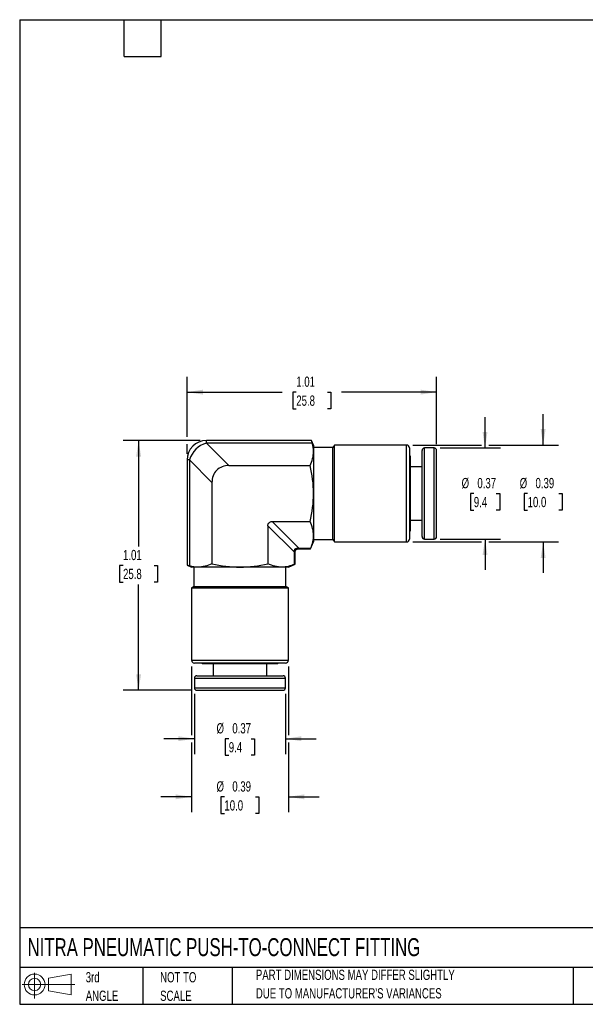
# Model space of a CAD drawing. Header units: inches. Extents: x 0.12 to 5.38, y 0.12 to 4.12.
# Tile 1 of 2: x 0.12 to 2.42, y 0.12 to 4.12. Entities that reach past the tile are written whole.
import ezdxf

# ---------------------------------------------------------------- set-up
doc = ezdxf.new("R2010")
doc.units = ezdxf.units.IN
doc.header["$LTSCALE"] = 0.5
doc.header["$MEASUREMENT"] = 0
doc.linetypes.add('SLD-Solid', pattern=[0])
doc.layers.add('DIMENSIONS', color=140, linetype='SLD-Solid', lineweight=25)
doc.layers.add('TEXT', color=140, linetype='SLD-Solid', lineweight=25)
doc.layers.add('SLD-DEFPOINTS', color=7, linetype='Continuous')
doc.styles.add('SLDTEXTSTYLE0', font='TXT', dxfattribs={"width": 0.7})
doc.dimstyles.new('SLDDIMSTYLE0', dxfattribs={"dimtxt": 0.04248, "dimasz": 0.065, "dimexe": 0, "dimexo": 0.0625, "dimgap": 0.01062, "dimtad": 0, "dimtih": 1, "dimtoh": 1, "dimrnd": 1e-09, "dimdsep": 46, "dimtxsty": 'SLDTEXTSTYLE0', "dimsah": 1, "dimcen": 0.09, "dimadec": 0, "dimazin": 2, "dimtfac": 1, "dimtmove": 0, "dimatfit": 0, "dimfxl": 0, "dimfrac": 2, "dimtolj": 1, "dimtzin": 12, "dimarcsym": 0})
doc.dimstyles.new('SLDDIMSTYLE1', dxfattribs={"dimtxt": 0.04248, "dimasz": 0.065, "dimexe": 0, "dimexo": 0.0625, "dimgap": 0.01062, "dimtad": 0, "dimtih": 1, "dimtoh": 1, "dimrnd": 1e-09, "dimzin": 12, "dimdsep": 46, "dimtxsty": 'SLDTEXTSTYLE0', "dimsah": 1, "dimcen": 0.09, "dimadec": 0, "dimazin": 3, "dimtfac": 1, "dimtofl": 0, "dimtmove": 0, "dimatfit": 3, "dimfxl": 0, "dimfrac": 2, "dimtolj": 1, "dimtzin": 12, "dimarcsym": 0})

# ---------------------------------------------------------------- blocks, each defined once
blk = doc.blocks.new('Block11')
at = {"color": 7, "linetype": 'SLD-Solid', "lineweight": 18}
for p, q in [((0.051, 0.1045), (0.051, 0)), ((0.1079, 0.082), (0.2003, 0.0991)), ((0.1079, 0.0314), (0.1079, 0.082)), ((0.2003, 0.0991), (0.2003, 0.0144)), ((0, 0.0567), (0.2141, 0.0567)), ((0.1079, 0.0314), (0.2003, 0.0144))]:
    blk.add_line(p, q, dxfattribs=at)
for radius in [0.0423, 0.0253]:
    blk.add_circle((0.051, 0.0567), radius, dxfattribs=at)
blk = doc.blocks.new('Block12')
at = {"layer": 'SLD-DEFPOINTS'}
blk.add_blockref('Block11', (0, 0), dxfattribs=at)
blk = doc.blocks.new('SW_NOTE_0_2')
at = {"layer": 'TEXT', "color": 0, "char_height": 0.041667, "attachment_point": 1, "style": 'SLDTEXTSTYLE0'}
for s, insert in [('PART DIMENSIONS MAY DIFFER SLIGHTLY', (0, 0.0537)), ("DUE TO MANUFACTURER'S VARIANCES", (0, -0.0215))]:
    blk.add_mtext(s, dxfattribs=dict(at, insert=insert))
blk = doc.blocks.new('SW_NOTE_0_3')
at = {"layer": 'TEXT', "color": 0, "char_height": 0.04167, "attachment_point": 1, "style": 'SLDTEXTSTYLE0'}
for s, insert in [('NOT TO', (0, 0.0537)), ('SCALE', (0, -0.0215))]:
    blk.add_mtext(s, dxfattribs=dict(at, insert=insert))
blk = doc.blocks.new('SW_NOTE_0_4')
at = {"layer": 'TEXT', "color": 0, "char_height": 0.04167, "attachment_point": 1, "style": 'SLDTEXTSTYLE0'}
for s, insert in [('3rd', (0, 0.0537)), ('ANGLE', (0, -0.0215))]:
    blk.add_mtext(s, dxfattribs=dict(at, insert=insert))
blk = doc.blocks.new('_D')
at = {"layer": 'DIMENSIONS'}
for p, q in [((2.0163, 2.3851), (2.0163, 2.5101)), ((1.8346, 2.3851), (2.0788, 2.3851)), ((1.9708, 2.2001), (1.9566, 2.2001)), ((1.9566, 2.2001), (1.9566, 2.1325)), ((2.0617, 2.2001), (2.076, 2.2001)), ((2.076, 2.2001), (2.076, 2.1325)), ((1.9566, 2.1325), (1.9708, 2.1325)), ((2.076, 2.1325), (2.0617, 2.1325)), ((1.8346, 2.015), (2.0788, 2.015)), ((2.0163, 2.015), (2.0163, 1.89))]:
    blk.add_line(p, q, dxfattribs=at)
for points in [[(2.0163, 2.3851), (2.0263, 2.4501), (2.0063, 2.4501)], [(2.0163, 2.015), (2.0063, 1.95), (2.0263, 1.95)]]:
    blk.add_solid(points, dxfattribs=at)
at = {"layer": 'DIMENSIONS', "char_height": 0.04167, "attachment_point": 1, "style": 'SLDTEXTSTYLE0'}
for s, insert in [('%%c', (1.9211, 2.2633)), ('0.37', (1.9852, 2.2633)), ('9.4', (1.9708, 2.1863))]:
    blk.add_mtext(s, dxfattribs=dict(at, insert=insert))
blk = doc.blocks.new('_D_1')
at = {"layer": 'DIMENSIONS'}
for p, q in [((2.2525, 2.3969), (2.2525, 2.5219)), ((1.7224, 2.3969), (2.0013, 2.3969)), ((2.0313, 2.3969), (2.315, 2.3969)), ((2.1894, 2.2001), (2.1751, 2.2001)), ((2.1751, 2.2001), (2.1751, 2.1325)), ((2.3156, 2.2001), (2.3299, 2.2001)), ((2.3299, 2.2001), (2.3299, 2.1325)), ((2.1751, 2.1325), (2.1894, 2.1325)), ((2.3299, 2.1325), (2.3156, 2.1325)), ((1.7224, 2.0032), (2.0013, 2.0032)), ((2.0313, 2.0032), (2.315, 2.0032)), ((2.2525, 2.0032), (2.2525, 1.8782))]:
    blk.add_line(p, q, dxfattribs=at)
for points in [[(2.2525, 2.3969), (2.2625, 2.4619), (2.2425, 2.4619)], [(2.2525, 2.0032), (2.2425, 1.9382), (2.2625, 1.9382)]]:
    blk.add_solid(points, dxfattribs=at)
at = {"layer": 'DIMENSIONS', "char_height": 0.04167, "attachment_point": 1, "style": 'SLDTEXTSTYLE0'}
for s, insert in [('%%c', (2.1573, 2.2633)), ('0.39', (2.2215, 2.2633)), ('10.0', (2.1894, 2.1863))]:
    blk.add_mtext(s, dxfattribs=dict(at, insert=insert))
blk = doc.blocks.new('_D_2')
at = {"layer": 'DIMENSIONS'}
for p, q in [((0.8352, 1.3857), (0.8352, 1.1415)), ((1.2053, 1.3857), (1.2053, 1.1415)), ((0.8352, 1.204), (0.7102, 1.204)), ((0.9748, 1.204), (0.9605, 1.204)), ((0.9605, 1.204), (0.9605, 1.1365)), ((1.0657, 1.204), (1.0799, 1.204)), ((1.0799, 1.204), (1.0799, 1.1365)), ((1.2053, 1.204), (1.3303, 1.204)), ((0.9605, 1.1365), (0.9748, 1.1365)), ((1.0799, 1.1365), (1.0657, 1.1365))]:
    blk.add_line(p, q, dxfattribs=at)
for points in [[(0.8352, 1.204), (0.7702, 1.214), (0.7702, 1.194)], [(1.2053, 1.204), (1.2703, 1.194), (1.2703, 1.214)]]:
    blk.add_solid(points, dxfattribs=at)
at = {"layer": 'DIMENSIONS', "char_height": 0.04167, "attachment_point": 1, "style": 'SLDTEXTSTYLE0'}
for s, insert in [('%%c', (0.925, 1.2672)), ('0.37', (0.9892, 1.2672)), ('9.4', (0.9748, 1.1902))]:
    blk.add_mtext(s, dxfattribs=dict(at, insert=insert))
blk = doc.blocks.new('_D_3')
at = {"layer": 'DIMENSIONS'}
for p, q in [((0.8234, 1.4979), (0.8234, 1.219)), ((1.2171, 1.4979), (1.2171, 1.219)), ((0.8234, 1.189), (0.8234, 0.9053)), ((1.2171, 1.189), (1.2171, 0.9053)), ((0.8234, 0.9678), (0.6984, 0.9678)), ((0.9571, 0.9678), (0.9428, 0.9678)), ((0.9428, 0.9678), (0.9428, 0.9003)), ((1.0833, 0.9678), (1.0976, 0.9678)), ((1.0976, 0.9678), (1.0976, 0.9003)), ((1.2171, 0.9678), (1.3421, 0.9678)), ((0.9428, 0.9003), (0.9571, 0.9003)), ((1.0976, 0.9003), (1.0833, 0.9003))]:
    blk.add_line(p, q, dxfattribs=at)
for points in [[(0.8234, 0.9678), (0.7584, 0.9778), (0.7584, 0.9578)], [(1.2171, 0.9678), (1.2821, 0.9578), (1.2821, 0.9778)]]:
    blk.add_solid(points, dxfattribs=at)
at = {"layer": 'DIMENSIONS', "char_height": 0.04167, "attachment_point": 1, "style": 'SLDTEXTSTYLE0'}
for s, insert in [('%%c', (0.925, 1.031)), ('0.39', (0.9892, 1.031)), ('10.0', (0.9571, 0.954))]:
    blk.add_mtext(s, dxfattribs=dict(at, insert=insert))
blk = doc.blocks.new('_D_4')
at = {"layer": 'DIMENSIONS'}
for p, q in [((0.8588, 2.4152), (0.5458, 2.4152)), ((0.6083, 2.4152), (0.6083, 1.985)), ((0.5451, 1.908), (0.5309, 1.908)), ((0.5309, 1.908), (0.5309, 1.8405)), ((0.6714, 1.908), (0.6856, 1.908)), ((0.6856, 1.908), (0.6856, 1.8405)), ((0.5309, 1.8405), (0.5451, 1.8405)), ((0.6856, 1.8405), (0.6714, 1.8405)), ((0.6083, 1.4009), (0.6083, 1.831)), ((0.82, 1.4009), (0.5458, 1.4009))]:
    blk.add_line(p, q, dxfattribs=at)
for points in [[(0.6083, 2.4152), (0.5983, 2.3502), (0.6183, 2.3502)], [(0.6083, 1.4009), (0.6183, 1.4659), (0.5983, 1.4659)]]:
    blk.add_solid(points, dxfattribs=at)
at = {"layer": 'DIMENSIONS', "char_height": 0.04167, "attachment_point": 1, "style": 'SLDTEXTSTYLE0'}
for s, insert in [('1.01', (0.5451, 1.9712)), ('25.8', (0.5451, 1.8942))]:
    blk.add_mtext(s, dxfattribs=dict(at, insert=insert))
blk = doc.blocks.new('_D_5')
at = {"layer": 'DIMENSIONS'}
for p, q in [((0.8051, 2.4302), (0.8051, 2.6745)), ((1.8194, 2.4003), (1.8194, 2.6745)), ((0.8051, 2.612), (1.1916, 2.612)), ((1.2492, 2.612), (1.2349, 2.612)), ((1.2349, 2.612), (1.2349, 2.5445)), ((1.3754, 2.612), (1.3897, 2.612)), ((1.3897, 2.612), (1.3897, 2.5445)), ((1.8194, 2.612), (1.433, 2.612)), ((1.2349, 2.5445), (1.2492, 2.5445)), ((1.3897, 2.5445), (1.3754, 2.5445)), ((0.8051, 2.3614), (0.8051, 2.4002))]:
    blk.add_line(p, q, dxfattribs=at)
for points in [[(0.8051, 2.612), (0.8701, 2.602), (0.8701, 2.622)], [(1.8194, 2.612), (1.7544, 2.622), (1.7544, 2.602)]]:
    blk.add_solid(points, dxfattribs=at)
at = {"layer": 'DIMENSIONS', "char_height": 0.04167, "attachment_point": 1, "style": 'SLDTEXTSTYLE0'}
for s, insert in [('1.01', (1.2492, 2.6753)), ('25.8', (1.2492, 2.5982))]:
    blk.add_mtext(s, dxfattribs=dict(at, insert=insert))

msp = doc.modelspace()

# ---------------------------------------------------------------- linework, layer by layer
for p, q in [((1.311, 2.4152), (0.8838, 2.4152)), ((0.8838, 2.4046), (0.8838, 2.4152)), ((0.8838, 2.4046), (0.9748, 2.3137)), ((1.3141, 2.4046), (0.8838, 2.4046)), ((1.3194, 2.3969), (1.3109, 2.4152)), ((1.3194, 2.3969), (1.3194, 2.3705)), ((1.3982, 2.3871), (1.3194, 2.3871)), ((1.3194, 2.3705), (1.3194, 2.2001)), ((1.4039, 2.3969), (1.3982, 2.3871)), ((1.3982, 2.0131), (1.3982, 2.3871)), ((1.6974, 2.3969), (1.4039, 2.3969)), ((1.4039, 2.0032), (1.4039, 2.3969)), ((1.6974, 2.0032), (1.6974, 2.3969)), ((1.7092, 2.3851), (1.7092, 2.015)), ((1.7604, 2.036), (1.7604, 2.3753)), ((1.8096, 2.3851), (1.7702, 2.3851)), ((1.7702, 2.0267), (1.7702, 2.3851)), ((1.8096, 2.0267), (1.8096, 2.3851)), ((1.8194, 2.036), (1.8194, 2.3753)), ((0.8051, 2.3364), (0.8051, 1.9093)), ((0.8157, 2.3364), (0.8051, 2.3364)), ((0.9066, 2.2455), (0.8157, 2.3364)), ((0.8157, 2.3364), (0.8157, 1.9062)), ((1.7118, 2.3536), (1.7092, 2.3536)), ((1.7118, 2.3536), (1.7118, 2.0471)), ((0.9748, 2.3137), (1.3052, 2.3137)), ((1.7604, 2.3089), (1.7118, 2.3089)), ((0.9066, 2.2455), (0.9066, 1.9151)), ((1.3194, 2.2001), (1.3194, 2.0296)), ((1.1509, 2.0864), (1.2589, 1.9784)), ((1.1509, 2.0864), (1.3052, 2.0864)), ((1.7118, 2.0912), (1.7604, 2.0912)), ((1.2418, 1.9614), (1.1339, 2.0694)), ((1.1339, 2.0694), (1.1339, 1.9151)), ((1.7092, 2.0471), (1.7118, 2.0471)), ((1.3067, 1.9758), (1.3194, 2.0032)), ((1.3194, 2.0296), (1.3194, 2.0032)), ((1.3194, 2.0131), (1.3982, 2.0131)), ((1.3982, 2.0131), (1.4039, 2.0032)), ((1.4039, 2.0032), (1.6974, 2.0032)), ((1.7604, 2.0249), (1.7604, 2.036)), ((1.7702, 2.015), (1.7702, 2.0267)), ((1.7702, 2.015), (1.8096, 2.015)), ((1.8096, 2.015), (1.8096, 2.0267)), ((1.8194, 2.0249), (1.8194, 2.036)), ((1.2418, 1.9125), (1.2418, 1.9614)), ((1.2418, 1.9614), (1.2445, 1.9614)), ((1.2445, 1.9135), (1.2445, 1.9614)), ((1.2589, 1.9784), (1.3078, 1.9784)), ((1.2589, 1.9784), (1.2589, 1.9758)), ((1.2589, 1.9758), (1.3067, 1.9758)), ((0.8051, 1.9094), (0.8234, 1.9009)), ((0.8497, 1.9009), (0.8234, 1.9009)), ((0.8332, 1.9009), (0.8332, 1.8221)), ((1.0202, 1.9009), (0.8497, 1.9009)), ((1.1907, 1.9009), (1.0202, 1.9009)), ((1.2171, 1.9009), (1.1907, 1.9009)), ((1.2072, 1.8221), (1.2072, 1.9009)), ((1.2171, 1.9009), (1.2445, 1.9136)), ((0.8332, 1.8221), (0.8234, 1.8164)), ((0.8234, 1.8164), (0.8234, 1.5229)), ((0.8234, 1.8164), (1.2171, 1.8164)), ((0.8332, 1.8221), (1.2072, 1.8221)), ((1.2171, 1.8164), (1.2072, 1.8221)), ((1.2171, 1.5229), (1.2171, 1.8164)), ((0.8234, 1.5229), (1.2171, 1.5229)), ((1.2053, 1.5111), (0.8352, 1.5111)), ((0.8672, 1.5111), (0.8672, 1.5084)), ((1.1738, 1.5084), (0.8672, 1.5084)), ((0.9114, 1.5084), (0.9114, 1.4599)), ((1.1291, 1.4599), (1.1291, 1.5084)), ((1.1738, 1.5084), (1.1738, 1.5111)), ((0.8352, 1.4501), (0.8352, 1.4107)), ((0.8352, 1.4501), (0.8469, 1.4501)), ((0.845, 1.4599), (0.8561, 1.4599)), ((0.8469, 1.4501), (1.2053, 1.4501)), ((0.8561, 1.4599), (1.1954, 1.4599)), ((1.2053, 1.4107), (1.2053, 1.4501)), ((0.8352, 1.4107), (0.8469, 1.4107)), ((0.845, 1.4009), (0.8561, 1.4009)), ((0.8469, 1.4107), (1.2053, 1.4107)), ((0.8561, 1.4009), (1.1954, 1.4009))]:
    msp.add_line(p, q)
for centre, radius, start, end in [((0.8838, 2.3364), 0.0787, 90, 180), ((0.9089, 2.3113), 0.0966, 105.0604, 164.9396), ((1.6974, 2.3851), 0.0118, 0, 90), ((1.7702, 2.3753), 0.00984, 90, 180), ((1.8096, 2.3753), 0.00984, 0, 90), ((1.6974, 2.015), 0.0118, 270, 0), ((1.7702, 2.0249), 0.00984, 180, 270), ((1.8096, 2.0249), 0.00984, 270, 0), ((0.8352, 1.5229), 0.0118, 180, 270), ((1.2053, 1.5229), 0.0118, 270, 0), ((0.845, 1.4501), 0.00984, 90, 180), ((1.1954, 1.4501), 0.00984, 0, 90), ((0.845, 1.4107), 0.00984, 180, 270), ((1.1954, 1.4107), 0.00984, 270, 0)]:
    msp.add_arc(centre, radius, start, end)
for points, knots in [([(1.3141, 2.4046), (1.3135, 2.4066), (1.3123, 2.4105), (1.3113, 2.4138), (1.3109, 2.4154), (1.311, 2.4151), (1.311, 2.415)], [0, 0, 0, 0, 0.306181, 0.621123, 0.927346, 1, 1, 1, 1]), ([(0.9748, 2.3137), (0.9658, 2.3137), (0.9567, 2.3123), (0.9397, 2.3059), (0.932, 2.301), (0.9193, 2.2883), (0.9144, 2.2806), (0.908, 2.2636), (0.9066, 2.2545), (0.9066, 2.2455)], [0, 0, 0, 0, 0.25, 0.25, 0.5, 0.5, 0.75, 0.75, 1, 1, 1, 1]), ([(1.1339, 2.0694), (1.1339, 2.0739), (1.1355, 2.0785), (1.1418, 2.0848), (1.1464, 2.0864), (1.1509, 2.0864)], [0, 0, 0, 0, 0.5, 0.5, 1, 1, 1, 1]), ([(1.2418, 1.9614), (1.2417, 1.9623), (1.2415, 1.9642), (1.2415, 1.9668), (1.2419, 1.9692), (1.2428, 1.9721), (1.2452, 1.976), (1.2514, 1.9791), (1.2562, 1.9787), (1.2589, 1.9784)], [0, 0, 0, 0, 0.099645, 0.190531, 0.273521, 0.349748, 0.501876, 0.721793, 1, 1, 1, 1]), ([(1.2445, 1.9614), (1.2447, 1.9636), (1.2449, 1.9667), (1.2466, 1.9702), (1.2482, 1.9721), (1.2501, 1.9736), (1.2536, 1.9754), (1.2567, 1.9756), (1.2589, 1.9758)], [0, 0, 0, 0, 0.2864336, 0.3985496, 0.5, 0.6014504, 0.7135664, 1, 1, 1, 1]), ([(0.8053, 1.9093), (0.8053, 1.9093), (0.8054, 1.9093), (0.8081, 1.9085), (0.8117, 1.9074), (0.8147, 1.9065), (0.8157, 1.9062)], [0, 0, 0, 0, 0.242652, 0.546314, 0.858662, 1, 1, 1, 1]), ([(1.2418, 1.9125), (1.2428, 1.9129), (1.2443, 1.9136), (1.2443, 1.9135), (1.2443, 1.9135)], [0, 0, 0, 0, 0.601968, 1, 1, 1, 1])]:
    msp.add_open_spline(points, degree=3, knots=knots)
for points in [[(1.3194, 2.3705), (1.3194, 2.382), (1.3175, 2.3933), (1.3141, 2.4046)], [(1.3052, 2.3137), (1.314, 2.3324), (1.3194, 2.3513), (1.3194, 2.3705)], [(1.3194, 2.2001), (1.3194, 2.2385), (1.314, 2.2763), (1.3052, 2.3137)], [(1.3052, 2.0864), (1.314, 2.1238), (1.3194, 2.1616), (1.3194, 2.2001)], [(1.3194, 2.0296), (1.3194, 2.0488), (1.314, 2.0677), (1.3052, 2.0864)], [(1.3078, 1.9784), (1.315, 1.9953), (1.3194, 2.0123), (1.3194, 2.0296)], [(1.3067, 1.9758), (1.3067, 1.9758), (1.3071, 1.9767), (1.3078, 1.9784)], [(0.8497, 1.9009), (0.8383, 1.9009), (0.827, 1.9028), (0.8157, 1.9062)], [(0.9066, 1.9151), (0.8879, 1.9063), (0.869, 1.9009), (0.8497, 1.9009)], [(0.9066, 1.9151), (0.944, 1.9063), (0.9817, 1.9009), (1.0202, 1.9009)], [(1.0202, 1.9009), (1.0587, 1.9009), (1.0965, 1.9063), (1.1339, 1.9151)], [(1.1907, 1.9009), (1.1715, 1.9009), (1.1526, 1.9063), (1.1339, 1.9151)], [(1.2418, 1.9125), (1.225, 1.9053), (1.208, 1.9009), (1.1907, 1.9009)]]:
    msp.add_open_spline(points, degree=3)
at = {"layer": 'TEXT'}
for p, q in [((0.125, 4.125), (5.375, 4.125)), ((0.125, 4.125), (0.125, 0.125)), ((0.55, 3.975), (0.55, 4.125)), ((0.7, 3.975), (0.7, 4.125)), ((0.55, 3.975), (0.7, 3.975)), ((5.375, 0.4356), (0.125, 0.4356)), ((5.375, 0.275), (0.125, 0.275)), ((0.625, 0.275), (0.625, 0.125)), ((0.9884, 0.275), (0.9884, 0.125)), ((2.3749, 0.275), (2.3749, 0.125)), ((0.125, 0.125), (5.375, 0.125))]:
    msp.add_line(p, q, dxfattribs=at)

# ---------------------------------------------------------------- block references
at = {"layer": 'SLD-DEFPOINTS'}
msp.add_blockref('Block12', (0.1346, 0.1487), dxfattribs=at)
at = {"layer": 'TEXT'}
for name, p in [('SW_NOTE_0_4', (0.3935, 0.2021)), ('SW_NOTE_0_3', (0.6958, 0.2021)), ('SW_NOTE_0_2', (1.085, 0.212))]:
    msp.add_blockref(name, p, dxfattribs=at)

# ---------------------------------------------------------------- texts
at = {"layer": 'TEXT', "insert": (0.1568, 0.3937), "char_height": 0.072917, "attachment_point": 1, "style": 'SLDTEXTSTYLE0'}
msp.add_mtext('NITRA PNEUMATIC PUSH-TO-CONNECT FITTING', dxfattribs=at)

# ---------------------------------------------------------------- dimensions: what is measured, and where the dimension line sits
at = {"layer": 'DIMENSIONS'}
dim = msp.add_linear_dim(base=(0.8051, 2.612), p1=(1.8194, 2.3753), p2=(0.8051, 2.3364), dimstyle='SLDDIMSTYLE1', dxfattribs=at)
dim.commit()
dim.dimension.update_dxf_attribs({"geometry": '_D_5', "text_midpoint": (1.3123, 2.612), "dimtype": 160})
for base, p1, p2, picture, middle in [((2.2525, 2.0032), (1.6974, 2.3969), (1.6974, 2.0032), '_D_1', (2.2525, 2.2001)), ((2.0163, 2.015), (1.8096, 2.3851), (1.8096, 2.015), '_D', (2.0163, 2.2001))]:
    dim = msp.add_linear_dim(base=base, p1=p1, p2=p2, angle=90, text='%%c<>', dimstyle='SLDDIMSTYLE0', dxfattribs=at)
    dim.commit()
    dim.dimension.update_dxf_attribs({"geometry": picture, "text_midpoint": middle, "dimtype": 160})
dim = msp.add_linear_dim(base=(0.6083, 2.4152), p1=(0.845, 1.4009), p2=(0.8838, 2.4152), angle=90, dimstyle='SLDDIMSTYLE1', dxfattribs=at)
dim.commit()
dim.dimension.update_dxf_attribs({"geometry": '_D_4', "text_midpoint": (0.6083, 1.908), "dimtype": 160})
for base, p1, p2, picture, middle in [((0.8234, 0.9678), (1.2171, 1.5229), (0.8234, 1.5229), '_D_3', (1.0202, 0.9678)), ((0.8352, 1.204), (1.2053, 1.4107), (0.8352, 1.4107), '_D_2', (1.0202, 1.204))]:
    dim = msp.add_linear_dim(base=base, p1=p1, p2=p2, text='%%c<>', dimstyle='SLDDIMSTYLE0', dxfattribs=at)
    dim.commit()
    dim.dimension.update_dxf_attribs({"geometry": picture, "text_midpoint": middle, "dimtype": 160})

doc.saveas('drawing.dxf')
